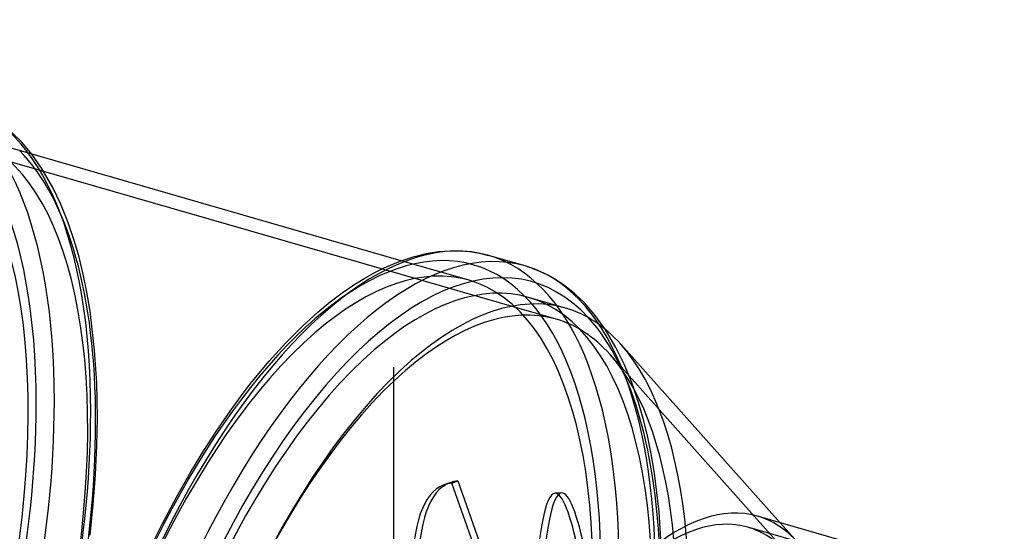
# Model space of a CAD drawing. Header units: millimetres. Extents: x -144 to 144, y -123 to 109.
# Tile 11 of 11: x -6 to 142, y 32 to 109. Entities that reach past the tile are written whole.
import ezdxf

# ---------------------------------------------------------------- set-up
doc = ezdxf.new("R2010")
doc.units = ezdxf.units.MM
doc.layers.add('HIDDEN', color=7, linetype='Continuous')
doc.layers.add('THICK', color=7, linetype='Continuous')

msp = doc.modelspace()

# ---------------------------------------------------------------- linework, layer by layer
at = {"layer": 'HIDDEN'}
for p, q in [((74.25, 63.5), (-28.98, 93.3)), ((-3.01, 86.09), (-4.59, 88.34)), ((-1.42, 83.33), (-3.01, 86.09)), ((-0.25, 80.9), (-1.42, 83.33)), ((0.86, 78.14), (-0.25, 80.9)), ((1.86, 75.17), (0.86, 78.14)), ((2.53, 72.81), (1.86, 75.17)), ((3.14, 70.28), (2.53, 72.81)), ((61.17, 69.36), (50.96, 72.3)), ((3.7, 67.56), (3.14, 70.28)), ((4.18, 64.68), (3.7, 67.56)), ((4.86, 58.85), (4.18, 64.68)), ((83.27, 59.21), (81.63, 61.99)), ((5.18, 53.92), (4.86, 58.85)), ((109.03, 28.28), (82.37, 58.17)), ((84.5, 56.73), (83.27, 59.21)), ((49.84, 56.28), (49.84, 56.28)), ((49.84, 56.28), (49.84, 56.28)), ((49.84, 56.28), (49.84, 56.28)), ((49.84, 56.28), (49.84, 56.28)), ((49.84, 56.28), (49.84, 56.28)), ((49.84, 56.28), (49.84, 56.28)), ((49.84, 56.28), (49.84, 56.28)), ((49.84, 56.28), (49.84, 56.28)), ((49.84, 56.28), (49.84, 56.28)), ((49.84, 56.28), (49.84, 56.28)), ((49.84, 56.28), (49.84, 56.28)), ((49.84, 56.28), (49.84, 56.28)), ((49.84, 56.28), (49.84, 56.28)), ((49.84, 56.28), (49.84, 56.28)), ((49.84, 56.28), (49.84, 56.28)), ((49.84, 56.28), (49.84, 56.28)), ((49.84, 56.28), (49.84, 56.28)), ((49.84, 56.28), (49.84, 56.28)), ((49.84, 56.28), (49.84, 56.28)), ((49.84, 56.28), (49.84, 56.28)), ((49.84, 56.28), (49.84, 56.28)), ((49.84, 56.28), (49.84, 56.28)), ((49.84, 56.28), (49.84, 56.28)), ((49.84, 56.28), (49.84, 56.28)), ((49.84, 56.28), (49.84, 56.28)), ((49.84, 56.28), (49.84, 56.28)), ((49.84, 56.28), (49.84, 56.28)), ((49.84, 56.28), (49.84, 56.28)), ((49.84, 56.28), (49.84, 56.28)), ((49.84, 56.28), (49.84, 56.28)), ((49.84, 56.28), (49.84, 56.28)), ((49.84, 56.28), (49.84, 56.28)), ((49.84, 56.28), (49.84, 56.28)), ((49.84, 56.28), (49.84, 56.28)), ((49.84, 56.28), (49.84, 56.28)), ((49.84, 56.28), (49.84, 56.28)), ((49.84, 56.28), (49.84, 56.28)), ((49.84, 56.28), (49.84, 56.28)), ((49.84, 56.28), (49.84, 56.28)), ((49.84, 56.28), (49.84, 56.28)), ((49.84, 56.28), (49.84, 56.28)), ((49.84, 56.28), (49.84, 56.28)), ((49.84, 56.28), (49.84, 56.28)), ((49.84, 56.28), (49.84, 56.28)), ((49.84, 56.28), (49.84, 56.28)), ((49.84, 56.28), (49.84, 56.28)), ((49.84, 56.28), (49.84, 56.28)), ((49.84, 56.28), (49.84, 56.28)), ((49.84, 56.28), (49.84, 56.28)), ((49.84, 56.28), (49.84, 56.28)), ((49.84, 56.28), (49.84, 56.28)), ((49.84, 56.28), (49.84, 56.28)), ((49.84, 56.28), (49.84, 56.28)), ((49.84, 56.28), (49.84, 56.28)), ((49.84, 56.28), (49.84, 56.28)), ((49.84, 56.28), (49.84, 56.28)), ((49.84, 56.28), (49.84, 56.28)), ((49.84, 56.28), (49.84, 56.28)), ((49.84, 56.28), (49.84, 56.28)), ((49.84, 56.28), (49.84, 56.28)), ((49.84, 56.28), (49.84, 56.28)), ((49.84, 56.28), (49.84, 56.28)), ((49.84, 56.28), (49.84, 56.28)), ((49.84, 56.28), (49.84, 56.28)), ((49.84, 56.28), (49.84, 56.28)), ((49.84, 56.28), (49.84, 56.28)), ((49.84, 56.28), (49.84, 56.28)), ((49.84, 56.28), (49.84, 56.28)), ((49.84, 56.28), (49.84, 56.28)), ((49.84, 56.28), (49.84, 56.28)), ((49.84, 56.28), (49.84, 56.28)), ((49.84, 56.28), (49.84, 56.28)), ((49.84, 56.28), (49.84, 56.28)), ((49.84, 56.28), (49.84, 56.28)), ((49.84, 56.28), (49.84, 56.28)), ((49.84, 56.28), (49.84, 56.28)), ((49.84, 56.28), (49.84, 56.28)), ((49.84, 56.28), (49.84, 56.28)), ((49.84, 56.28), (49.84, 56.28)), ((49.84, 6.92), (49.84, 56.28)), ((49.84, 6.92), (49.84, 56.28)), ((85.64, 53.97), (84.5, 56.73)), ((5.28, 48.7), (5.18, 53.92)), ((86.68, 50.93), (85.64, 53.97)), ((87.38, 48.52), (86.68, 50.93)), ((5.22, 44.45), (5.28, 48.7)), ((88.01, 45.96), (87.38, 48.52)), ((88.57, 43.22), (88.01, 45.96)), ((5.01, 40.07), (5.22, 44.45)), ((89.06, 40.31), (88.57, 43.22)), ((4.67, 35.57), (5.01, 40.07)), ((89.75, 34.5), (89.06, 40.31)), ((58.28, 38.87), (57.37, 38.53)), ((58.6, 38.79), (59.51, 39.13)), ((70.47, 4.98), (58.6, 38.79)), ((59.51, 39.13), (71.63, 4.6)), ((75.1, 37.34), (74.1, 37.28)), ((4.19, 30.96), (4.67, 35.57)), ((90.08, 29.49), (89.75, 34.5)), ((110.65, 29.82), (107.95, 32.85)), ((128.22, 24.92), (103.1, 32.17))]:
    msp.add_line(p, q, dxfattribs=at)
for centre, major_axis, ratio, start_param, end_param in [((-46.92, 13.54), (23.85, 82.63), 0.433013, -0.982794, 2.158799), ((-45.19, 13.04), (24.41, 84.55), 0.433013, -0.982794, 0.000107), ((-39.72, 11.46), (24.41, 84.55), 0.433013, -0.982794, 0), ((-46.92, 13.54), (23.19, 80.32), 0.433013, -2.55359, 0), ((-37.98, 10.96), (-23.19, -80.32), 0.433013, 0.588003, 3.141593), ((-37.98, 10.96), (-23.85, -82.63), 0.433013, 2.158799, 2.90479), ((37.98, -10.96), (23.85, 82.63), 0.433013, -0.982794, 2.158799), ((39.72, -11.46), (-24.41, -84.55), 0.433013, 2.158799, 3.141593), ((37.98, -10.96), (23.19, 80.32), 0.433013, 0, 0.588003), ((45.19, -13.04), (-24.41, -84.55), 0.433013, 2.158799, 3.1417), ((37.98, -10.96), (23.19, 80.32), 0.433013, -2.55359, 0), ((46.92, -13.54), (-23.19, -80.32), 0.433013, 0.588003, 3.141593), ((51.62, -14.9), (-22.63, -78.4), 0.433013, -3.141591, -2.55359), ((46.92, -13.54), (-23.85, -82.63), 0.433013, 2.158799, 2.883976), ((51.62, -14.9), (-22.63, -78.4), 0.433013, 2.875683, 3.141594), ((37.98, -10.96), (23.19, 80.32), 0.433013, 0.588003, 3.141593), ((52.48, -15.15), (-23.19, -80.32), 0.433013, 0.588003, 2.875606), ((51.62, -14.9), (-22.63, -78.4), 0.433013, 0.588003, 2.875683), ((51.62, -14.9), (-22.63, -78.4), 0.433013, -2.55359, 0.000002), ((-46.92, 13.54), (23.85, 82.63), 0.433013, -2.55359, -0.982794), ((-45.19, 13.04), (24.41, 84.55), 0.433013, -2.55359, -0.982794), ((-39.72, 11.46), (24.41, 84.55), 0.433013, -2.55359, -0.982794), ((-37.98, 10.96), (-23.85, -82.63), 0.433013, 0.588003, 2.158799), ((81.28, -25.81), (23.91, -64.34), 0.246408, 3.14159, 4.289736), ((82.19, -25.47), (-23.91, 64.34), 0.246408, -0.000002, 1.148144), ((81.28, -25.81), (23.91, -64.34), 0.246408, 3.068006, 3.14159), ((82.19, -25.47), (-23.91, 64.34), 0.246408, -0.073587, -0.000002), ((77.7, -31.26), (3.6, -68.55), 0.090524, 3.141587, 3.837342), ((78.7, -31.21), (-3.6, 68.55), 0.090524, -0.000006, 0.69575), ((77.7, -31.26), (3.6, -68.55), 0.090524, 2.615612, 3.141587), ((78.7, -31.21), (-3.6, 68.55), 0.090524, -0.525981, -0.000006), ((86.6, -25), (-16.5, -57.17), 0.433013, -3.141591, -2.55359), ((87.47, -25.25), (-17.06, -59.09), 0.433013, 2.875683, 3.141594), ((86.6, -25), (-16.5, -57.17), 0.433013, 2.875683, 3.141594)]:
    msp.add_ellipse(centre, major_axis=major_axis, ratio=ratio, start_param=start_param, end_param=end_param, dxfattribs=at)
at = {"layer": 'THICK'}
for p, q in [((50.96, 72.3), (-14.8, 91.29)), ((-6.1, 90.13), (-7.62, 91.63)), ((-4.59, 88.34), (-6.1, 90.13)), ((50.65, 72.18), (52.77, 72.89)), ((52.77, 72.89), (54.74, 73.37)), ((54.74, 73.37), (56.58, 73.67)), ((56.58, 73.67), (58.31, 73.79)), ((58.31, 73.79), (59.83, 73.78)), ((59.83, 73.78), (61.28, 73.66)), ((61.28, 73.66), (62.72, 73.43)), ((62.72, 73.43), (64.12, 73.08)), ((69.6, 71.5), (64.12, 73.08)), ((47, 70.53), (48.43, 71.24)), ((48.43, 71.24), (50.65, 72.18)), ((71.08, 71), (69.59, 71.5)), ((43.84, 68.65), (45.49, 69.68)), ((45.49, 69.68), (47, 70.53)), ((72.41, 70.43), (71.08, 71)), ((73.12, 70.07), (72.41, 70.43)), ((74.3, 69.39), (73.12, 70.07)), ((42.1, 67.46), (43.84, 68.65)), ((75.52, 68.57), (74.3, 69.39)), ((77.03, 67.35), (75.52, 68.57)), ((40.3, 66.09), (42.1, 67.46)), ((75.67, 65.17), (70.11, 66.78)), ((78.51, 65.93), (77.03, 67.35)), ((38.42, 64.54), (40.3, 66.09)), ((79.98, 64.25), (78.51, 65.93)), ((36.06, 62.38), (38.42, 64.54)), ((81.63, 61.99), (79.98, 64.25)), ((33.62, 59.93), (36.06, 62.38)), ((31.12, 57.17), (33.62, 59.93)), ((107.95, 32.85), (83.99, 59.71)), ((28.58, 54.1), (31.12, 57.17)), ((27.22, 52.35), (28.58, 54.1)), ((25.23, 49.63), (27.22, 52.35)), ((23.25, 46.75), (25.23, 49.63)), ((21.28, 43.7), (23.25, 46.75)), ((19.34, 40.49), (21.28, 43.7)), ((17.18, 36.7), (19.34, 40.49)), ((15.08, 32.74), (17.18, 36.7)), ((13.04, 28.62), (15.08, 32.74)), ((127.39, 27.24), (104.53, 33.84))]:
    msp.add_line(p, q, dxfattribs=at)
for centre, major_axis, start_param, end_param in [((39.72, -11.46), (-24.41, -84.55), -3.141486, -0.982794), ((46.92, -13.54), (-23.85, -82.63), 2.883976, 5.300392), ((45.19, -13.04), (-24.41, -84.55), -3.141486, -0.982794), ((39.72, -11.46), (-24.41, -84.55), -3.141592, -3.141486), ((46.92, -13.54), (-23.19, -80.32), -3.141592, -2.55359), ((52.48, -15.15), (-23.19, -80.32), -3.141592, -2.55359), ((52.48, -15.15), (-23.19, -80.32), 2.875606, 3.141593), ((46.92, -13.54), (-23.19, -80.32), -2.55359, 0), ((52.48, -15.15), (-23.19, -80.32), -2.55359, 0), ((87.47, -25.25), (-17.06, -59.09), -3.141591, -2.55359), ((111.72, -32.25), (-16.61, -57.55), 2.158799, 5.300392)]:
    msp.add_ellipse(centre, major_axis=major_axis, ratio=0.433013, start_param=start_param, end_param=end_param, dxfattribs=at)

doc.saveas('drawing.dxf')
